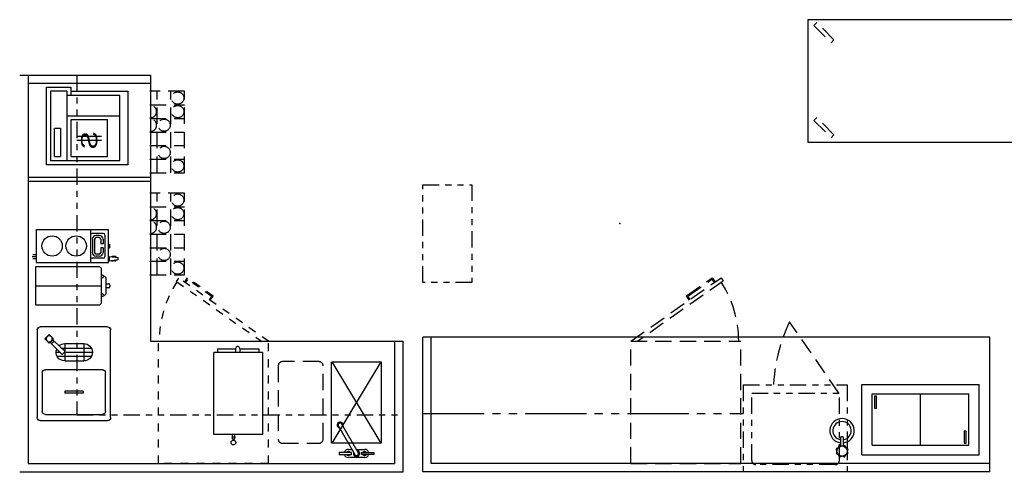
# Model space of a CAD drawing. Header units: inches. Extents: x -119 to 3951, y 0 to 4293.
# Tile 53 of 68: x 3276 to 3518, y 2846 to 2957. Entities that reach past the tile are written whole.
import ezdxf

# ---------------------------------------------------------------- set-up
doc = ezdxf.new("R2010")
doc.units = ezdxf.units.IN
doc.header["$LTSCALE"] = 48
doc.header["$MEASUREMENT"] = 0
for name, pattern in [('A1-DASH', [0.2383, 0.0833, -0.031, 0.031, -0.031, 0.031, -0.031]), ('A2-DASH', [0.5225, 0.3125, -0.042, 0.042, -0.042, 0.042, -0.042]), ('L-DASH', [0.1249, 0.0833, -0.0416]), ('S-DASH', [0.082, 0.041, -0.041])]:
    doc.linetypes.add(name, pattern=pattern)
for name, color, linetype in [('200', 2, 'CONTINUOUS'), ('204', 6, 'CONTINUOUS'), ('FS-DSH01', 1, 'S-DASH'), ('FS-DSH03', 1, 'L-DASH'), ('FS-DSHA1', 4, 'A1-DASH'), ('FS-DSHA2', 4, 'A2-DASH'), ('FS-EQCTR', 4, 'CONTINUOUS'), ('FS-EQDTL', 8, 'CONTINUOUS'), ('FS-EQPMT', 2, 'CONTINUOUS'), ('FS-HDS01', 6, 'A1-DASH'), ('RD-FURN', 3, 'CONTINUOUS')]:
    doc.layers.add(name, color=color, linetype=linetype)
doc.styles.add('TXT4', font='TXT', dxfattribs={"width": 1.25, "height": 4})

# ---------------------------------------------------------------- blocks, each defined once
blk = doc.blocks.new('p-rgstr')
at = {"layer": 'FS-EQPMT'}
for p, q in [((-10, 20), (-10, 14)), ((9, 20), (-10, 20)), ((9, 0), (9, 20)), ((-9, 19), (8, 19)), ((-9, 15), (-9, 19)), ((0, 18), (0, 16.5)), ((7, 18), (0, 18)), ((7, 18), (7, 16.5)), ((8, 19), (8, 2)), ((-9, 15), (8, 15)), ((-8, 2), (-8, 15)), ((-3, 15), (-3, 2)), ((0, 16.5), (7, 16.5)), ((-10, 14), (-8, 14)), ((-9, 14), (-9, 0)), ((-2, 5), (-2, 14)), ((-2, 14), (7, 14)), ((2, 12.5), (2, 6.5)), ((3, 12.5), (3, 6.5)), ((7, 14), (7, 5)), ((7, 5), (-2, 5)), ((-9, 0), (9, 0)), ((8, 2), (-8, 2))]:
    blk.add_line(p, q, dxfattribs=at)
at = {"layer": 'FS-EQPMT', "style": 'TXT4', "width": 1.25}
blk.add_text('S', height=4, dxfattribs=at).set_placement((0.75, 7.5))
blk = doc.blocks.new('F-3511')
at = {"layer": 'FS-EQPMT'}
for p, q in [((-4.25, 0.25), (-1.25, 0.25)), ((-4.25, -0.25), (-4.25, 0.25)), ((-2, 1), (2, 1)), ((-1.25, 0.25), (-1.25, -0.25)), ((4.43, -6.68), (0.43, 0.25)), ((1.25, 0.25), (1.25, -0.25)), ((4.25, 0.25), (1.25, 0.25)), ((4.25, -0.25), (4.25, 0.25)), ((-1.25, -0.25), (-4.25, -0.25)), ((0, -1), (-2, -1)), ((-0.43, -0.25), (3.57, -7.18)), ((2, -1), (1.15, -1)), ((1.25, -0.25), (4.25, -0.25))]:
    blk.add_line(p, q, dxfattribs=at)
for centre, radius, start, end in [((-2, 0), 1, 90, 165.5225), ((-2, 0), 0.5, 30, 150), ((0, 0), 0.75, 341.8103, 258.1897), ((0, 0), 0.5, 30, 210), ((2, 0), 0.5, 30, 150), ((2, 0), 1, 14.4775, 90), ((-2, 0), 1, 194.4775, 270), ((-2, 0), 0.5, 210, 330), ((2, 0), 0.5, 210, 330), ((2, 0), 1, 270, 345.5225), ((4, -6.93), 0.75, 161.8103, 78.1897), ((4, -6.93), 0.5, 210, 30)]:
    blk.add_arc(centre, radius, start, end, dxfattribs=at)
blk = doc.blocks.new('RAE01P')
at = {"layer": '200'}
for p, q in [((0, 0), (0, -17.25)), ((0, 0), (28.75, 0)), ((28.75, 0), (28.75, -17.25)), ((0, -17.25), (28.75, -17.25))]:
    blk.add_line(p, q, dxfattribs=at)
at = {"layer": '204'}
for p, q in [((2.5, -2.32), (2.5, -14.93)), ((2.5, -2.32), (26.25, -2.32)), ((14.38, -2.32), (14.38, -14.93)), ((26.25, -2.32), (26.25, -14.93)), ((2.5, -14.93), (26.25, -14.93))]:
    blk.add_line(p, q, dxfattribs=at)
for points in [[(25.61, -2.85), (25.61, -5.78), (25.13, -5.78), (25.13, -2.85)], [(3.14, -14.4), (3.14, -11.47), (3.62, -11.47), (3.62, -14.4)]]:
    blk.add_lwpolyline(points, close=True, dxfattribs=at)
blk = doc.blocks.new('F-3041')
at = {"layer": 'FS-EQPMT'}
for p, q in [((-0.38, -1.38), (-0.38, -3.38)), ((0.38, -3.38), (0.38, -1.38))]:
    blk.add_line(p, q, dxfattribs=at)
blk.add_circle((0, 0), 1.25, dxfattribs=at)
for centre, radius, start, end in [((0, 0), 1.5, 152.1462, 162.8538), ((-1.88, 0), 0.625, 314.9643, 45.0357), ((-1.33, 1.33), 0.625, 269.9643, 0.0357), ((0, 0), 1.5, 107.1462, 117.8538), ((0, 1.88), 0.625, 224.9643, 315.0357), ((0, 0), 1.5, 62.1462, 72.8538), ((1.33, 1.33), 0.625, 179.9643, 270.0357), ((1.88, 0), 0.625, 134.9643, 225.0357), ((0, 0), 1.5, 17.1462, 27.8538), ((0, -5), 3, 97.1808, 82.8192), ((0, 0), 1.5, 197.1462, 207.8538), ((-1.33, -1.33), 0.625, 359.9643, 90.0357), ((0, 0), 1.5, 242.1462, 252.8538), ((0, -1.88), 0.625, 44.9643, 135.0357), ((0, 0), 1.5, 287.1462, 297.8538), ((1.33, -1.33), 0.625, 89.9643, 180.0357), ((0, 0), 1.5, 332.1462, 342.8538), ((0, -5), 2.25, 99.5941, 80.4059), ((0, -2.88), 0.625, 233.1301, 306.8699)]:
    blk.add_arc(centre, radius, start, end, dxfattribs=at)
blk = doc.blocks.new('e2d0104p')
at = {"layer": 'FS-DSH03'}
for p, q in [((10, 0), (1, 0)), ((0, -1), (0, -19)), ((11, -19), (11, -1)), ((1, -20), (10, -20))]:
    blk.add_line(p, q, dxfattribs=at)
for centre, start, end in [((1, -1), 90, 180), ((10, -1), 0, 90), ((1, -19), 180, 270), ((10, -19), 270, 0)]:
    blk.add_arc(centre, 1, start, end, dxfattribs=at)
blk = doc.blocks.new('RAE40P')
at = {"layer": '200'}
for p, q in [((0.75, 0), (22.25, 0)), ((0, -17.25), (0, -0.75)), ((23, -0.75), (23, -17.25)), ((22.25, -18), (0.75, -18))]:
    blk.add_line(p, q, dxfattribs=at)
for centre, start, end in [((0.75, -0.75), 90, 180), ((22.25, -0.75), 0, 90), ((0.75, -17.25), 180, 270), ((22.25, -17.25), 270, 0)]:
    blk.add_arc(centre, 0.75, start, end, dxfattribs=at)
at = {"layer": '204'}
for p, q in [((1.88, -2.94), (2.94, -1.88)), ((2.94, -1.88), (4, -2.94)), ((10.5, -16), (10.5, -2)), ((11.25, -1.25), (20.75, -1.25)), ((21.5, -2), (21.5, -16)), ((2.94, -4), (1.88, -2.94)), ((4, -2.94), (2.94, -4)), ((3.2, -3.74), (3.55, -4.09)), ((3.47, -4.17), (4.17, -3.47)), ((3.47, -4.17), (6.04, -6.82)), ((3.74, -3.2), (4.09, -3.55)), ((4.17, -3.47), (6.75, -6.12)), ((6.19, -4.63), (6.19, -5.54)), ((4.09, -6.75), (8.34, -6.75)), ((4.09, -6.75), (4.09, -11.43)), ((5.19, -5.95), (5.19, -13.29)), ((6.75, -6.12), (6.04, -6.82)), ((6.19, -6.67), (6.19, -13.55)), ((7.19, -4.86), (7.19, -13.31)), ((8.34, -6.75), (8.34, -11.43)), ((15.75, -11.25), (15.75, -6.75)), ((15.75, -6.75), (16.25, -6.75)), ((16.25, -11.25), (16.25, -6.75)), ((4.09, -11.43), (8.34, -11.43)), ((15.75, -11.25), (16.25, -11.25)), ((20.75, -16.75), (11.25, -16.75))]:
    blk.add_line(p, q, dxfattribs=at)
blk.add_circle((2.94, -2.94), 0.75, dxfattribs=at)
for centre, radius, start, end in [((11.25, -2), 0.75, 90, 180), ((20.75, -2), 0.75, 0, 90), ((6.22, -6.75), 2.12, 0, 111.3986), ((6.22, -6.75), 2.12, 138.9689, 180), ((6.22, -11.43), 2.12, 180, 0), ((11.25, -16), 0.75, 180, 270), ((20.75, -16), 0.75, 270, 0)]:
    blk.add_arc(centre, radius, start, end, dxfattribs=at)
blk = doc.blocks.new('mob wt')
at = {"layer": 'FS-DSH03'}
for points in [[(1.43, 28.61), (5.68, 24.36), (6.38, 25.07), (2.14, 29.31)], [(54.03, 28.61), (58.27, 24.36), (58.98, 25.07), (54.74, 29.31)], [(1.43, 5.29), (5.68, 1.05), (6.38, 1.75), (2.14, 6)], [(54.03, 5.29), (58.27, 1.05), (58.98, 1.75), (54.74, 6)]]:
    blk.add_lwpolyline(points, close=True, dxfattribs=at)
at = {"layer": 'FS-EQCTR'}
blk.add_lwpolyline([(0, 30), (0, 0), (60, 0), (60, 30)], close=True, dxfattribs=at)
blk = doc.blocks.new('BNC040P')
at = {"layer": 'FS-EQDTL'}
blk.add_line((4.68, 0), (4.68, -16.19), dxfattribs=at)
at = {"layer": 'FS-EQPMT'}
for p, q in [((9.25, 0), (0.11, 0)), ((0, 0), (0, -13.26)), ((9.36, 0), (0, 0)), ((9.36, -15.59), (9.36, 0)), ((0, -13.26), (0, -15.58)), ((0.51, -16.19), (8.85, -16.19)), ((6.45, -17.29), (2.9, -17.29)), ((4.18, -17.65), (4.18, -17.63)), ((4.18, -17.65), (4.18, -17.65)), ((4.18, -17.74), (4.18, -17.72)), ((4.18, -17.74), (4.18, -17.74))]:
    blk.add_line(p, q, dxfattribs=at)
at = {"layer": 'FS-EQPMT', "flags": 128}
for points in [[(2.23, -16.66), (2.26, -16.72), (2.31, -16.86)], [(2.9, -17.29), (2.81, -17.29), (2.71, -17.26), (2.62, -17.23), (2.54, -17.17), (2.46, -17.11), (2.4, -17.04), (2.35, -16.95), (2.31, -16.86)], [(7.05, -16.86), (7.01, -16.95), (6.96, -17.04), (6.9, -17.11), (6.82, -17.17), (6.74, -17.23), (6.65, -17.26), (6.55, -17.29), (6.45, -17.29)], [(7.13, -16.66), (7.1, -16.72), (7.05, -16.86)], [(4.18, -17.89), (4.18, -17.48), (4.16, -17.41), (4.11, -17.29)], [(4.18, -17.89), (4.18, -17.94), (4.2, -18), (4.22, -18.05), (4.25, -18.1), (4.28, -18.15), (4.33, -18.19), (4.37, -18.22), (4.43, -18.26), (4.49, -18.28), (4.55, -18.3), (4.61, -18.31), (4.68, -18.31), (4.74, -18.31), (4.81, -18.3), (4.87, -18.28), (4.93, -18.26), (4.98, -18.22), (5.03, -18.19), (5.08, -18.15), (5.11, -18.1), (5.14, -18.05), (5.16, -18), (5.17, -17.94), (5.18, -17.89)], [(5.25, -17.29), (5.2, -17.41), (5.18, -17.48), (5.18, -17.89)]]:
    blk.add_lwpolyline(points, dxfattribs=at)
at = {"layer": 'FS-EQPMT'}
for centre, radius, start, end in [((0.51, -15.58), 0.505, 180, 226.8138), ((0.54, -15.78), 0.414, 203.9592, 266.3386), ((2.39, -16.38), 0.325, 142.835, 36.9684), ((6.97, -16.38), 0.325, 144.5537, 35.2496), ((8.84, -15.79), 0.4, 271.5, 330.7186), ((8.85, -15.59), 0.505, 311.1017, 0)]:
    blk.add_arc(centre, radius, start, end, dxfattribs=at)
blk = doc.blocks.new('BNA061P')
at = {"layer": 'FS-EQPMT'}
for p, q in [((6.86, -1.94), (6.86, -1.81)), ((6.9, -1.97), (6.86, -1.94)), ((6.9, -2.61), (6.9, -1.97)), ((7.45, -1.97), (6.9, -1.97)), ((6.99, -1.41), (7.36, -1.41)), ((7.05, -1.41), (7.05, -1.11)), ((7.3, -1.41), (7.3, -1.11)), ((7.49, -1.94), (7.45, -1.97)), ((7.45, -2.61), (7.45, -1.97)), ((7.49, -1.94), (7.49, -1.81)), ((0, -2.56), (0, -22.68)), ((0, -2.56), (12, -2.56)), ((12, -2.56), (12, -22.68)), ((0, -22.68), (12, -22.68)), ((0.94, -23.56), (0.94, -22.68)), ((5.64, -23.56), (0.94, -23.56)), ((5.64, -23.62), (5.64, -22.68)), ((11.06, -23.56), (6.63, -23.56)), ((6.64, -23.65), (6.64, -22.68)), ((11.06, -23.56), (11.06, -22.68))]:
    blk.add_line(p, q, dxfattribs=at)
blk.add_circle((7.18, -0.56), 0.562, dxfattribs=at)
for centre, radius, start, end in [((6.3, -1.41), 0.687, 324.1123, 0.1956), ((8.27, -1.34), 0.909, 184.31, 211.3821), ((6.14, -23.62), 0.5, 180, 0), ((6.14, -23.62), 0.5, 180, 0)]:
    blk.add_arc(centre, radius, start, end, dxfattribs=at)
blk = doc.blocks.new('BNA008P')
at = {"layer": 'FS-EQDTL'}
for p, q in [((8.02, -13.32), (0, -13.32)), ((1.03, -16.47), (1.03, -13.72)), ((5.68, -13.79), (2.43, -13.79)), ((5.68, -14.34), (2.43, -14.34)), ((7.08, -16.47), (7.08, -13.72)), ((6.68, -16.87), (1.43, -16.87)), ((1.49, -15.47), (1.49, -14.72)), ((2.04, -15.47), (2.04, -14.72)), ((3.57, -15.86), (2.43, -15.86)), ((3.57, -16.41), (2.43, -16.41)), ((3.57, -16.41), (3.57, -15.86)), ((5.68, -15.86), (4.54, -15.86)), ((4.54, -16.41), (4.54, -15.86)), ((5.68, -16.41), (4.54, -16.41)), ((6.07, -15.47), (6.07, -14.72)), ((6.62, -15.47), (6.62, -14.72))]:
    blk.add_line(p, q, dxfattribs=at)
for centre in [(4.01, -3.93), (4.01, -9.82)]:
    blk.add_circle(centre, 2.5, dxfattribs=at)
for centre, radius, start, end in [((1.43, -13.72), 0.4, 90, 180), ((2.43, -14.72), 0.937, 90, 180), ((2.43, -14.72), 0.387, 90, 180), ((5.68, -14.72), 0.937, 0, 90), ((5.68, -14.72), 0.387, 0, 90), ((6.68, -13.72), 0.4, 0, 90), ((1.43, -16.47), 0.4, 180, 270), ((2.43, -15.47), 0.937, 180, 270), ((2.43, -15.47), 0.387, 180, 270), ((4.05, -15.1), 0.188, 15, 15), ((5.68, -15.47), 0.937, 270, 0), ((5.68, -15.47), 0.387, 270, 0), ((6.68, -16.47), 0.4, 270, 0)]:
    blk.add_arc(centre, radius, start, end, dxfattribs=at)
at = {"layer": 'FS-EQPMT'}
for p, q in [((8.02, 0), (0, 0)), ((0, 0), (0, -17.72)), ((0.84, 0), (0.84, 0.79)), ((1.33, 0), (1.33, 1)), ((1.84, 0), (1.84, 0.79)), ((8.02, 0), (8.02, -17.72)), ((0, -17.72), (8.02, -17.72)), ((0.33, -18), (1.47, -18)), ((0.65, -20.06), (0.33, -18)), ((0.34, -19.54), (0.34, -18.79)), ((0.49, -17.72), (0.49, -18)), ((1.47, -18), (1.15, -20.06)), ((1.31, -18), (1.31, -17.72)), ((1.46, -19.54), (1.46, -18.79)), ((3.58, -17.72), (3.58, -18.03)), ((4.49, -18.03), (3.58, -18.03)), ((4.5, -17.72), (4.49, -18.03)), ((0.34, -19.33), (0.34, -19.54)), ((0.57, -19.54), (0.34, -19.54)), ((1.15, -20.06), (0.65, -20.06)), ((1.46, -19.54), (1.23, -19.54)), ((1.46, -19.33), (1.46, -19.54))]:
    blk.add_line(p, q, dxfattribs=at)
for start, end in [(150.9427, 180), (0, 29.6212)]:
    blk.add_arc((0.9, -18.79), 0.562, start, end, dxfattribs=at)

msp = doc.modelspace()

# ---------------------------------------------------------------- linework, layer by layer
at = {"layer": 'FS-DSH01'}
for p, q in [((3308.27, 2896.94), (3308.27, 2882.53)), ((3315.18, 2894.04), (3314.6, 2893.22)), ((3314.77, 2893.11), (3335.53, 2878.52)), ((3337.27, 2878.52), (3315.18, 2894.04)), ((3317.33, 2894.06), (3316.61, 2893.03)), ((3317.39, 2893.71), (3316.82, 2892.89)), ((3323.67, 2889.6), (3317.33, 2894.06)), ((3323.32, 2889.54), (3317.39, 2893.71)), ((3322.75, 2888.72), (3323.32, 2889.54)), ((3322.95, 2888.58), (3323.67, 2889.6)), ((3310.27, 2848.52), (3310.27, 2878.52)), ((3337.27, 2848.52), (3337.27, 2878.52)), ((3337.27, 2848.52), (3310.27, 2848.52))]:
    msp.add_line(p, q, dxfattribs=at)
msp.add_arc((3337.27, 2878.52), 26.82, 147.0477, 180, dxfattribs=at)
at = {"layer": 'FS-DSH03'}
for p, q in [((3316.64, 2939.85), (3308.14, 2939.85)), ((3309.97, 2919.85), (3309.97, 2939.85)), ((3313.31, 2919.85), (3313.31, 2939.85)), ((3316.64, 2919.85), (3316.64, 2939.85)), ((3308.14, 2936.51), (3316.64, 2936.51)), ((3308.14, 2933.18), (3316.64, 2933.18)), ((3308.14, 2929.84), (3316.64, 2929.84)), ((3308.14, 2926.51), (3316.64, 2926.51)), ((3308.14, 2923.18), (3316.64, 2923.18)), ((3308.14, 2919.85), (3316.64, 2919.85)), ((3316.64, 2914.82), (3308.14, 2914.82)), ((3309.97, 2894.82), (3309.97, 2914.82)), ((3313.31, 2894.82), (3313.31, 2914.82)), ((3316.64, 2894.82), (3316.64, 2914.82)), ((3308.14, 2911.48), (3316.64, 2911.48)), ((3308.14, 2908.15), (3316.64, 2908.15)), ((3308.14, 2904.82), (3316.64, 2904.82)), ((3308.14, 2901.48), (3316.64, 2901.48)), ((3308.14, 2898.15), (3316.64, 2898.15)), ((3308.14, 2894.82), (3316.64, 2894.82)), ((3426.08, 2878.57), (3448.18, 2894.09)), ((3448.75, 2893.27), (3427.82, 2878.57)), ((3439.68, 2889.65), (3446.03, 2894.1)), ((3440.03, 2889.59), (3445.96, 2893.76)), ((3445.96, 2893.76), (3446.54, 2892.94)), ((3446.03, 2894.1), (3446.74, 2893.08)), ((3448.18, 2894.09), (3448.75, 2893.27)), ((3440.4, 2888.63), (3439.68, 2889.65)), ((3440.61, 2888.77), (3440.03, 2889.59)), ((3477.09, 2865.83), (3464.97, 2883.29)), ((3426.08, 2878.57), (3453.08, 2878.57)), ((3426.08, 2848.57), (3426.08, 2878.57)), ((3453.08, 2848.57), (3453.08, 2878.57)), ((3426.08, 2848.57), (3453.08, 2848.57))]:
    msp.add_line(p, q, dxfattribs=at)
for centre in [(3314.97, 2938.18), (3314.97, 2934.84), (3311.64, 2931.51), (3311.64, 2924.84), (3314.97, 2921.51), (3314.97, 2913.15), (3314.97, 2909.82), (3311.64, 2906.48), (3311.64, 2899.82), (3314.97, 2896.48)]:
    msp.add_circle(centre, 1.5, dxfattribs=at)
for centre, radius, start, end in [((3308.31, 2934.84), 1.5, 263.5865, 96.4135), ((3308.31, 2931.51), 1.5, 263.5865, 96.4135), ((3308.31, 2909.82), 1.5, 263.5865, 96.4135), ((3308.31, 2906.48), 1.5, 263.5865, 96.4135), ((3426.08, 2878.57), 26.44, 0, 32.9217), ((3500.7, 2866.03), 39.67, 154.2084, 180.2896)]:
    msp.add_arc(centre, radius, start, end, dxfattribs=at)
at = {"layer": 'FS-DSHA1'}
for p, q in [((3276.27, 2943.8), (3290.27, 2943.8)), ((3290.27, 2943.8), (3290.27, 2860.52)), ((3453.65, 2867.81), (3479.15, 2867.81)), ((3453.65, 2867.81), (3453.65, 2846.39)), ((3455.73, 2865.83), (3477.21, 2865.83)), ((3455.73, 2849.3), (3455.73, 2865.83)), ((3477.21, 2849.3), (3477.21, 2865.83)), ((3479.15, 2867.81), (3479.15, 2846.39)), ((3290.27, 2860.52), (3370.23, 2860.52)), ((3370.23, 2846.52), (3370.23, 2860.52)), ((3476.21, 2848.3), (3456.73, 2848.3))]:
    msp.add_line(p, q, dxfattribs=at)
for centre, start, end in [((3456.73, 2849.3), 180, 270), ((3476.21, 2849.3), 270, 0)]:
    msp.add_arc(centre, 1, start, end, dxfattribs=at)
at = {"layer": 'FS-DSHA2'}
msp.add_line((3375.1, 2860.82), (3453.65, 2860.82), dxfattribs=at)
at = {"layer": 'FS-EQCTR'}
for p, q in [((3276.77, 2943.8), (3308.27, 2943.8)), ((3278.27, 2943.8), (3278.27, 2848.52)), ((3308.27, 2943.8), (3308.27, 2878.52)), ((3278.27, 2941.8), (3308.27, 2941.8)), ((3278.27, 2918.8), (3308.27, 2918.8)), ((3278.27, 2917.8), (3308.27, 2917.8)), ((3308.27, 2878.52), (3370.19, 2878.52)), ((3368.23, 2848.52), (3368.23, 2878.52)), ((3370.23, 2846.52), (3370.23, 2878.52)), ((3514.08, 2879.52), (3375.1, 2879.52)), ((3352.63, 2873.52), (3352.63, 2853.52)), ((3352.82, 2853.52), (3364.82, 2873.52)), ((3352.82, 2873.52), (3364.82, 2873.52)), ((3364.82, 2853.52), (3352.82, 2873.52)), ((3364.82, 2873.52), (3364.82, 2853.52)), ((3364.82, 2853.52), (3352.82, 2853.52)), ((3276.23, 2846.52), (3370.23, 2846.52)), ((3278.27, 2848.52), (3368.23, 2848.52)), ((3514.08, 2846.52), (3375.1, 2846.52)), ((3514.08, 2848.52), (3377.1, 2848.52))]:
    msp.add_line(p, q, dxfattribs=at)
at = {"layer": 'FS-EQCTR', "linetype": 'Continuous'}
for p, q in [((3375.1, 2846.52), (3375.1, 2879.52)), ((3377.1, 2848.52), (3377.1, 2879.52)), ((3514.08, 2846.52), (3514.08, 2879.52))]:
    msp.add_line(p, q, dxfattribs=at)
at = {"layer": 'FS-EQPMT'}
msp.add_point((3423.36, 2907.39), dxfattribs=at)
at = {"layer": 'FS-HDS01'}
msp.add_lwpolyline([(3375.1, 2916.93), (3387.1, 2916.93), (3387.1, 2892.93), (3375.1, 2892.93)], close=True, dxfattribs=at)

# ---------------------------------------------------------------- block references
at = {"layer": 'FS-DSH01'}
for name, p, rotation in [('BNA008P', (3280.25, 2897.88), 90), ('BNC040P', (3280.09, 2887.45), 90), ('BNA061P', (3335.81, 2853.13), 180)]:
    msp.add_blockref(name, p, dxfattribs=dict(at, rotation=rotation))
at = {"layer": 'FS-EQCTR', "xscale": -1}
for name, p, rotation in [('p-rgstr', (3302.77, 2930.82), 89.99999999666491), ('RAE01P', (3482.71, 2850.69), 180)]:
    msp.add_blockref(name, p, dxfattribs=dict(at, rotation=rotation))
at = {"layer": 'FS-EQPMT'}
msp.add_blockref('mob wt', (3469.5, 2927.39), dxfattribs=at)
for name, p, rotation in [('e2d0104p', (3350.62, 2853.53), 180), ('F-3511', (3358.82, 2851.02), 180.0000000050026), ('F-3041', (3477.86, 2851.6), 180)]:
    msp.add_blockref(name, p, dxfattribs=dict(at, rotation=rotation))
at = {"layer": 'RD-FURN', "xscale": -1, "rotation": 90}
msp.add_blockref('RAE40P', (3280.52, 2882.06), dxfattribs=at)

doc.saveas('drawing.dxf')
